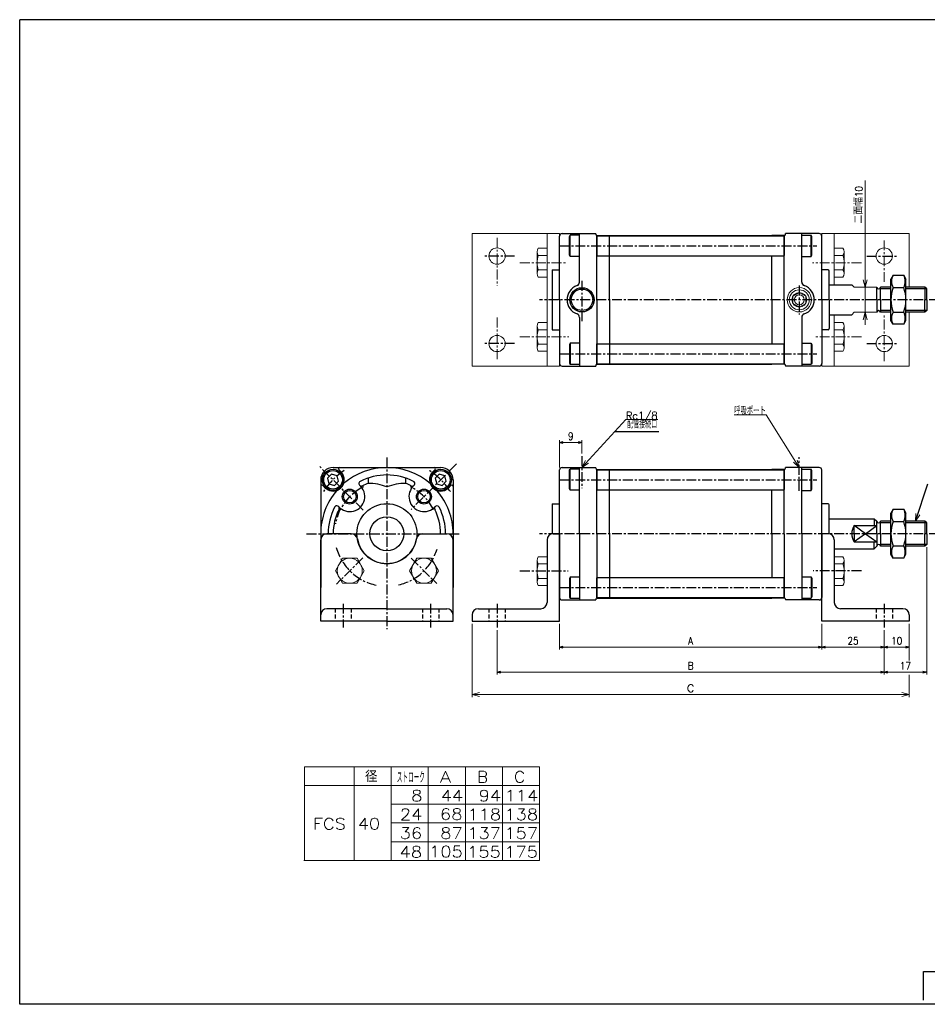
# Model space of a CAD drawing. Header units: millimetres. Extents: x -280 to 280, y -200 to 200.
# Tile 1 of 2: x -280 to 84, y -194 to 200. Entities that reach past the tile are written whole.
import ezdxf
from ezdxf.enums import TextEntityAlignment as Align

# ---------------------------------------------------------------- set-up
doc = ezdxf.new("R2010")
doc.units = ezdxf.units.MM
doc.header["$LTSCALE"] = 0.125
doc.linetypes.add('CENTER', pattern=[50.8, 31.75, -6.35, 6.35, -6.35])
doc.linetypes.add('DASHED', pattern=[19.05, 12.7, -6.35])
for name, color, linetype in [('Layer0001', 7, 'Continuous'), ('Layer0016', 7, 'Continuous'), ('ZUWAKU', 7, 'Continuous')]:
    doc.layers.add(name, color=color, linetype=linetype)
doc.styles.add('dcStyle0', font='txt.shx', dxfattribs={"width": 0.85, "bigfont": 'bigfont'})
doc.dimstyles.new('DaDimRotatedStyle', dxfattribs={"dimtxt": 3, "dimasz": 1.500001, "dimexe": 1, "dimexo": 0.5, "dimgap": 1, "dimtad": 3, "dimdsep": 46, "dimtxsty": 'dcStyle0', "dimblk1": 'OPEN30', "dimblk2": 'OPEN30', "dimsah": 1, "dimcen": 0.09, "dimclrd": 4, "dimclre": 4, "dimclrt": 4, "dimadec": 0, "dimazin": 2, "dimtfac": 1, "dimtdec": 4, "dimtmove": 0, "dimatfit": 0, "dimfxl": 1, "dimarcsym": 0})

# ---------------------------------------------------------------- blocks, each defined once
blk = doc.blocks.new('DC_GROUP_Φ40_1')
at = {"color": 4, "linetype": 'Continuous', "lineweight": 18}
for p, q in [((79.14, -0.69), (79.32, 2.41)), ((79.14, -0.69), (80.09, 2.16)), ((80.85, 1.91), (79.14, -0.69))]:
    blk.add_line(p, q, dxfattribs=at)
blk = doc.blocks.new('DC_GROUP_Φ40_2')
at = {"color": 4, "linetype": 'Continuous', "lineweight": 18}
for p, q in [((58.96, 92.91), (58.15, 95.91)), ((59.76, 95.91), (58.96, 92.91)), ((58.96, 92.91), (58.96, 95.91))]:
    blk.add_line(p, q, dxfattribs=at)
blk = doc.blocks.new('DC_GROUP_Φ40_3')
at = {"color": 4, "linetype": 'Continuous', "lineweight": 18}
for p, q in [((58.15, 79.91), (58.96, 82.91)), ((58.96, 82.91), (59.76, 79.91)), ((58.96, 82.91), (58.96, 79.91))]:
    blk.add_line(p, q, dxfattribs=at)
blk = doc.blocks.new('DC_GROUP_Φ40_5')
at = {"color": 4, "linetype": 'Continuous', "lineweight": 18}
for p, q in [((-54.37, 20.81), (-52.95, 23.57)), ((-54.37, 20.81), (-52.35, 23.03)), ((-51.76, 22.49), (-54.37, 20.81))]:
    blk.add_line(p, q, dxfattribs=at)
blk = doc.blocks.new('DC_GROUP_Φ40_4')
at = {"color": 4, "linetype": 'Continuous', "lineweight": 13}
for p, q in [((-54.37, 20.81), (-36.85, 40.06)), ((-36.85, 40.06), (-24.05, 40.06))]:
    blk.add_line(p, q, dxfattribs=at)
at = {"linetype": 'Continuous'}
blk.add_blockref('DC_GROUP_Φ40_5', (0, 0), dxfattribs=at)
at = {"color": 4, "style": 'dcStyle0', "width": 0.85}
blk.add_text('Rc1/8', height=3, dxfattribs=at).set_placement((-36.85, 40.06), (-24.1, 40.06), align=Align.FIT)
blk = doc.blocks.new('DC_GROUP_Φ40_7')
at = {"color": 4, "linetype": 'Continuous', "lineweight": 18}
for p, q in [((31.71, 23.78), (32.63, 20.81)), ((32.63, 20.81), (30.35, 22.92)), ((32.63, 20.81), (31.03, 23.35))]:
    blk.add_line(p, q, dxfattribs=at)
blk = doc.blocks.new('DC_GROUP_Φ40_6')
at = {"color": 4, "linetype": 'Continuous', "lineweight": 13}
for p, q in [((19.31, 41.9), (6.51, 41.9)), ((32.63, 20.81), (19.31, 41.9))]:
    blk.add_line(p, q, dxfattribs=at)
at = {"linetype": 'Continuous'}
blk.add_blockref('DC_GROUP_Φ40_7', (0, 0), dxfattribs=at)
at = {"color": 4, "style": 'dcStyle0', "width": 0.708333}
blk.add_text('呼吸ポート', height=3, dxfattribs=at).set_placement((6.51, 41.9), (19.26, 41.9), align=Align.FIT)
blk = doc.blocks.new('DC_GROUP_Φ40_9')
at = {"color": 4, "linetype": 'Continuous', "lineweight": 18}
for p, q in [((-98.37, -70.05), (-95.37, -69.25)), ((-95.37, -70.85), (-98.37, -70.05)), ((-98.37, -70.05), (-95.37, -70.05))]:
    blk.add_line(p, q, dxfattribs=at)
blk = doc.blocks.new('DC_GROUP_Φ40_10')
at = {"color": 4, "linetype": 'Continuous', "lineweight": 18}
for p, q in [((73.63, -69.25), (76.63, -70.05)), ((76.63, -70.05), (73.63, -70.85)), ((76.63, -70.05), (73.63, -70.05))]:
    blk.add_line(p, q, dxfattribs=at)
blk = doc.blocks.new('DC_GROUP_Φ40_8')
at = {"color": 4, "linetype": 'Continuous', "lineweight": 13}
for p, q in [((-98.37, -41.69), (-98.37, -71.05)), ((76.63, -41.69), (76.63, -56.37)), ((76.63, -62.18), (76.63, -71.05)), ((-98.37, -70.05), (76.63, -70.05))]:
    blk.add_line(p, q, dxfattribs=at)
at = {"linetype": 'Continuous'}
for name in ['DC_GROUP_Φ40_9', 'DC_GROUP_Φ40_10']:
    blk.add_blockref(name, (0, 0), dxfattribs=at)
at = {"color": 4, "style": 'dcStyle0'}
blk.add_text('C', height=3, dxfattribs=at).set_placement((-12.37, -69.05), (-9.37, -69.05), align=Align.FIT)
blk = doc.blocks.new('_OPEN30')
at = {"color": 0, "linetype": 'ByBlock', "lineweight": -2}
for p, q in [((-1, 0.267949), (0, 0)), ((0, 0), (-1, -0.267949)), ((0, 0), (-1, 0))]:
    blk.add_line(p, q, dxfattribs=at)
blk = doc.blocks.new('*D13')
at = {"color": 4, "linetype": 'Continuous', "lineweight": 13}
for p, q in [((-63.37, 20.81), (-63.37, 31.81)), ((-54.37, 26.35), (-54.37, 31.81)), ((-63.37, 30.81), (-54.37, 30.81))]:
    blk.add_line(p, q, dxfattribs=at)
at = {"color": 4, "xscale": 1.500001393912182, "yscale": 1.499994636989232}
for p, rotation in [((-63.37, 30.81), 180), ((-54.37, 30.81), 360)]:
    blk.add_blockref('_OPEN30', p, dxfattribs=dict(at, rotation=rotation))
at = {"color": 4, "insert": (-58.87, 31.81), "char_height": 3, "width": 6.5625, "attachment_point": 8, "style": 'dcStyle0'}
blk.add_mtext('\\T1.00;9', dxfattribs=at)
blk = doc.blocks.new('*D14')
at = {"color": 4, "linetype": 'Continuous', "lineweight": 13}
for p, q in [((-63.37, -41.69), (-63.37, -52.05)), ((41.63, -41.69), (41.63, -52.05)), ((-63.37, -51.05), (41.63, -51.05))]:
    blk.add_line(p, q, dxfattribs=at)
at = {"color": 4, "xscale": 1.500001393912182, "yscale": 1.499994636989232}
for p, rotation in [((-63.37, -51.05), 180), ((41.63, -51.05), 360)]:
    blk.add_blockref('_OPEN30', p, dxfattribs=dict(at, rotation=rotation))
at = {"color": 4, "insert": (-10.87, -50.05), "char_height": 3, "width": 6.5625, "attachment_point": 8, "style": 'dcStyle0'}
blk.add_mtext('\\T1.00;A', dxfattribs=at)
blk = doc.blocks.new('*D15')
at = {"color": 4, "linetype": 'Continuous', "lineweight": 13}
for p, q in [((41.63, -41.69), (41.63, -52.05)), ((66.63, -44.25), (66.63, -52.05)), ((41.63, -51.05), (66.63, -51.05))]:
    blk.add_line(p, q, dxfattribs=at)
at = {"color": 4, "xscale": 1.500001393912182, "yscale": 1.499994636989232}
for p, rotation in [((41.63, -51.05), 180), ((66.63, -51.05), 360)]:
    blk.add_blockref('_OPEN30', p, dxfattribs=dict(at, rotation=rotation))
at = {"color": 4, "insert": (54.13, -50.05), "char_height": 3, "width": 9.375, "attachment_point": 8, "style": 'dcStyle0'}
blk.add_mtext('\\T1.00;25', dxfattribs=at)
blk = doc.blocks.new('*D16')
at = {"color": 4, "linetype": 'Continuous', "lineweight": 13}
for p, q in [((76.63, -41.69), (76.63, -52.05)), ((66.63, -44.25), (66.63, -52.05)), ((66.63, -51.05), (76.63, -51.05))]:
    blk.add_line(p, q, dxfattribs=at)
at = {"color": 4, "xscale": 1.500001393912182, "yscale": 1.499994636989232}
for p, rotation in [((66.63, -51.05), 180), ((76.63, -51.05), 360)]:
    blk.add_blockref('_OPEN30', p, dxfattribs=dict(at, rotation=rotation))
at = {"color": 4, "insert": (71.63, -50.05), "char_height": 3, "width": 9.375, "attachment_point": 8, "style": 'dcStyle0'}
blk.add_mtext('\\T1.00;10', dxfattribs=at)
blk = doc.blocks.new('*D17')
at = {"color": 4, "linetype": 'Continuous', "lineweight": 13}
for p, q in [((-88.37, -44.25), (-88.37, -62.05)), ((66.63, -44.25), (66.63, -62.05)), ((-88.37, -61.05), (66.63, -61.05))]:
    blk.add_line(p, q, dxfattribs=at)
at = {"color": 4, "xscale": 1.500001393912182, "yscale": 1.499994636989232}
for p, rotation in [((-88.37, -61.05), 180), ((66.63, -61.05), 360)]:
    blk.add_blockref('_OPEN30', p, dxfattribs=dict(at, rotation=rotation))
at = {"color": 4, "insert": (-10.87, -60.05), "char_height": 3, "width": 6.5625, "attachment_point": 8, "style": 'dcStyle0'}
blk.add_mtext('\\T1.00;B', dxfattribs=at)
blk = doc.blocks.new('*D18')
at = {"color": 4, "linetype": 'Continuous', "lineweight": 13}
for p, q in [((83.63, -11.01), (83.63, -62.05)), ((66.63, -44.25), (66.63, -62.05)), ((66.63, -61.05), (83.63, -61.05))]:
    blk.add_line(p, q, dxfattribs=at)
at = {"color": 4, "xscale": 1.500001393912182, "yscale": 1.499994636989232}
for p, rotation in [((66.63, -61.05), 180), ((83.63, -61.05), 360)]:
    blk.add_blockref('_OPEN30', p, dxfattribs=dict(at, rotation=rotation))
at = {"color": 4, "insert": (75.13, -60.05), "char_height": 3, "width": 9.375, "attachment_point": 8, "style": 'dcStyle0'}
blk.add_mtext('\\T1.00;17', dxfattribs=at)

msp = doc.modelspace()

# ---------------------------------------------------------------- linework, layer by layer
at = {"color": 4, "linetype": 'Continuous', "lineweight": 13}
for p, q in [((58.956, 135.594), (58.956, 92.915)), ((-98.371, 114.415), (-98.371, 61.415)), ((-98.371, 114.415), (-63.371, 114.415)), ((-68.371, 61.415), (-68.371, 114.415)), ((-63.371, 61.415), (-63.371, 114.415)), ((76.629, 114.415), (41.629, 114.415)), ((41.629, 114.415), (41.629, 61.415)), ((46.629, 114.415), (46.629, 93.915)), ((76.629, 92.915), (76.629, 114.415)), ((-72.371, 107.094), (-72.371, 98.434)), ((-68.371, 108.537), (-71.867, 108.537)), ((-68.371, 108.537), (-68.371, 96.99)), ((46.629, 96.99), (46.629, 108.537)), ((46.629, 108.537), (50.124, 108.537)), ((50.629, 98.434), (50.629, 107.094)), ((-68.371, 105.651), (-71.867, 105.651)), ((46.629, 105.651), (50.124, 105.651)), ((-68.371, 99.877), (-71.867, 99.877)), ((46.629, 99.877), (50.124, 99.877)), ((-68.371, 96.99), (-71.867, 96.99)), ((46.629, 96.99), (50.124, 96.99)), ((54.629, 92.915), (53.629, 93.915)), ((54.629, 92.915), (63.629, 92.915)), ((58.956, 82.915), (58.956, 92.915)), ((53.629, 81.915), (54.629, 82.915)), ((63.629, 82.915), (54.629, 82.915)), ((58.956, 77.915), (58.956, 82.915)), ((76.629, 61.415), (76.629, 82.915)), ((-68.371, 78.839), (-71.867, 78.839)), ((-68.371, 78.839), (-68.371, 67.292)), ((46.629, 81.915), (46.629, 61.415)), ((46.629, 67.292), (46.629, 78.839)), ((46.629, 78.839), (50.124, 78.839)), ((-72.371, 77.396), (-72.371, 68.735)), ((-68.371, 75.952), (-71.867, 75.952)), ((46.629, 75.952), (50.124, 75.952)), ((50.629, 68.735), (50.629, 77.396)), ((-68.371, 70.179), (-71.867, 70.179)), ((-68.371, 67.292), (-71.867, 67.292)), ((46.629, 70.179), (50.124, 70.179)), ((46.629, 67.292), (50.124, 67.292)), ((-98.371, 61.415), (-63.371, 61.415)), ((76.629, 61.415), (41.629, 61.415)), ((-150.22, -15.535), (-153.106, -20.535)), ((-144.446, -15.535), (-150.22, -15.535)), ((-141.559, -20.535), (-144.446, -15.535)), ((-120.521, -15.535), (-123.408, -20.535)), ((-114.748, -15.535), (-120.521, -15.535)), ((-111.861, -20.535), (-114.748, -15.535)), ((-68.371, -14.912), (-71.867, -14.912)), ((-68.371, -14.912), (-68.371, -26.459)), ((46.629, -26.459), (46.629, -14.912)), ((46.629, -14.912), (50.124, -14.912)), ((-72.371, -16.356), (-72.371, -25.016)), ((-68.371, -17.799), (-71.867, -17.799)), ((46.629, -17.799), (50.124, -17.799)), ((50.629, -25.016), (50.629, -16.356)), ((-153.106, -20.535), (-150.22, -25.535)), ((-144.446, -25.535), (-141.559, -20.535)), ((-123.408, -20.535), (-120.521, -25.535)), ((-114.748, -25.535), (-111.861, -20.535)), ((-68.371, -23.572), (-71.867, -23.572)), ((46.629, -23.572), (50.124, -23.572)), ((-150.22, -25.535), (-144.446, -25.535)), ((-120.521, -25.535), (-114.748, -25.535)), ((-68.371, -26.459), (-71.867, -26.459)), ((46.629, -26.459), (50.124, -26.459)), ((-165.433, -98.941), (-71.377, -98.941)), ((-165.433, -98.941), (-165.433, -136.441)), ((-145.618, -98.941), (-145.618, -136.441)), ((-130.77, -98.941), (-130.77, -136.441)), ((-115.922, -98.941), (-115.922, -136.441)), ((-101.074, -98.941), (-101.074, -136.441)), ((-86.225, -98.941), (-86.225, -136.441)), ((-71.377, -98.941), (-71.377, -136.441)), ((-165.433, -106.441), (-71.377, -106.441)), ((-130.77, -113.941), (-71.377, -113.941)), ((-130.735, -121.441), (-71.377, -121.441)), ((-130.77, -128.941), (-71.377, -128.941)), ((-165.689, -136.441), (-71.377, -136.441))]:
    msp.add_line(p, q, dxfattribs=at)
at = {"color": 4, "linetype": 'Continuous', "lineweight": 25}
for p, q in [((-55.371, 94.986), (-55.371, 114.415)), ((33.629, 94.986), (33.629, 114.415)), ((-59.371, 113.279), (-59.071, 113.798)), ((-59.371, 105.818), (-59.371, 113.279)), ((-59.071, 105.298), (-59.071, 113.798)), ((-55.371, 113.798), (-59.071, 113.798)), ((-48.371, 87.915), (-48.371, 113.667)), ((-48.271, 113.481), (-48.371, 113.381)), ((-48.371, 113.381), (-48.371, 105.581)), ((-48.271, 113.481), (26.529, 113.481)), ((-43.371, 113.481), (-43.371, 113.665)), ((-43.371, 113.665), (21.629, 113.665)), ((21.629, 113.481), (21.629, 113.665)), ((26.629, 113.381), (26.529, 113.481)), ((26.629, 113.667), (26.629, 105.581)), ((26.629, 87.915), (26.629, 113.481)), ((33.629, 113.731), (37.329, 113.731)), ((37.329, 105.231), (37.329, 113.731)), ((37.629, 113.212), (37.329, 113.731)), ((37.629, 105.751), (37.629, 113.212)), ((-59.071, 105.298), (-59.371, 105.818)), ((-55.371, 105.298), (-59.071, 105.298)), ((-48.271, 105.481), (-48.371, 105.581)), ((-48.271, 105.481), (26.529, 105.481)), ((-43.371, 87.915), (-43.371, 105.481)), ((21.629, 87.915), (21.629, 105.481)), ((26.529, 105.481), (26.629, 105.581)), ((33.629, 105.231), (37.329, 105.231)), ((37.329, 105.231), (37.629, 105.751)), ((70.224, 97.73), (69.321, 96.165)), ((69.321, 79.665), (69.321, 96.165)), ((70.224, 97.725), (74.417, 97.725)), ((74.417, 97.73), (75.321, 96.165)), ((75.321, 79.665), (75.321, 96.165)), ((44.629, 93.915), (53.629, 93.915)), ((63.629, 87.915), (63.629, 92.915)), ((69.321, 92.915), (65.129, 92.915)), ((65.129, 87.915), (65.129, 92.915)), ((69.321, 92.24), (65.129, 92.24)), ((70.224, 92.822), (74.417, 92.822)), ((82.954, 92.915), (75.321, 92.915)), ((83.629, 92.24), (75.321, 92.24)), ((83.629, 92.24), (82.954, 92.915)), ((82.954, 92.915), (82.954, 87.915)), ((83.629, 87.915), (83.629, 92.24)), ((-48.371, 87.915), (-48.371, 62.162)), ((-43.371, 87.915), (-43.371, 70.348)), ((21.629, 87.915), (21.629, 70.348)), ((26.629, 87.915), (26.629, 62.348)), ((63.629, 87.915), (63.629, 82.915)), ((65.129, 87.915), (65.129, 82.915)), ((82.954, 82.915), (82.954, 87.915)), ((83.629, 87.915), (83.629, 83.59)), ((69.321, 83.59), (65.129, 83.59)), ((69.321, 82.915), (65.129, 82.915)), ((70.172, 83.007), (74.417, 83.007)), ((83.629, 83.59), (75.321, 83.59)), ((82.954, 82.915), (75.321, 82.915)), ((83.629, 83.59), (82.954, 82.915)), ((-55.371, 80.844), (-55.371, 61.415)), ((33.629, 80.844), (33.629, 61.415)), ((44.629, 81.915), (53.629, 81.915)), ((70.224, 78.1), (69.321, 79.665)), ((74.417, 78.1), (75.321, 79.665)), ((74.417, 78.1), (70.224, 78.1)), ((-59.071, 70.531), (-59.371, 70.012)), ((-59.371, 70.012), (-59.371, 62.551)), ((-59.071, 70.531), (-59.071, 62.031)), ((-55.371, 70.531), (-59.071, 70.531)), ((-48.271, 70.348), (-48.371, 70.248)), ((-48.371, 62.448), (-48.371, 70.248)), ((-48.271, 70.348), (26.529, 70.348)), ((26.529, 70.348), (26.629, 70.248)), ((26.629, 62.162), (26.629, 70.248)), ((33.629, 70.598), (37.329, 70.598)), ((37.329, 70.598), (37.329, 62.098)), ((37.329, 70.598), (37.629, 70.078)), ((37.629, 70.078), (37.629, 62.618)), ((-59.371, 62.551), (-59.071, 62.031)), ((-55.371, 62.031), (-59.071, 62.031)), ((-48.271, 62.348), (-48.371, 62.448)), ((-48.271, 62.348), (26.529, 62.348)), ((-43.371, 62.348), (-43.371, 62.165)), ((-43.371, 62.165), (21.629, 62.165)), ((21.629, 62.348), (21.629, 62.165)), ((26.629, 62.448), (26.529, 62.348)), ((33.629, 62.098), (37.329, 62.098)), ((37.629, 62.618), (37.329, 62.098)), ((-23.585, 35.105), (-41.363, 35.105)), ((-59.371, 19.678), (-59.071, 20.198)), ((-59.071, 11.698), (-59.071, 20.198)), ((-55.371, 20.198), (-59.071, 20.198)), ((-55.371, -5.686), (-55.371, 20.814)), ((-48.371, -5.686), (-48.371, 20.067)), ((-48.271, 19.881), (-48.371, 19.781)), ((-48.371, 19.781), (-48.371, 11.981)), ((-48.271, 19.881), (26.529, 19.881)), ((-43.371, 19.881), (-43.371, 20.064)), ((-43.371, 20.064), (21.629, 20.064)), ((21.629, 19.881), (21.629, 20.064)), ((26.629, 19.781), (26.529, 19.881)), ((26.629, 20.067), (26.629, 11.981)), ((26.629, -5.686), (26.629, 19.881)), ((33.629, -5.686), (33.629, 20.814)), ((33.629, 20.131), (37.329, 20.131)), ((37.329, 11.631), (37.329, 20.131)), ((37.629, 19.612), (37.329, 20.131)), ((-154.648, 18.112), (-156.281, 16.479)), ((-156.281, 16.479), (-155.683, 14.248)), ((-152.417, 17.514), (-154.648, 18.112)), ((-151.82, 15.283), (-152.417, 17.514)), ((-111.515, 18.112), (-113.148, 16.479)), ((-113.148, 16.479), (-112.55, 14.248)), ((-109.284, 17.514), (-111.515, 18.112)), ((-108.686, 15.283), (-109.284, 17.514)), ((-59.371, 12.217), (-59.371, 19.678)), ((37.629, 12.151), (37.629, 19.612)), ((-155.683, 14.248), (-153.453, 13.65)), ((-153.453, 13.65), (-151.82, 15.283)), ((-112.55, 14.248), (-110.319, 13.65)), ((-110.319, 13.65), (-108.686, 15.283)), ((-59.071, 11.698), (-59.371, 12.217)), ((-48.271, 11.881), (-48.371, 11.981)), ((-48.271, 11.881), (26.529, 11.881)), ((-43.371, -5.686), (-43.371, 11.881)), ((21.629, -5.686), (21.629, 11.881)), ((26.529, 11.881), (26.629, 11.981)), ((37.329, 11.631), (37.629, 12.151)), ((79.137, -0.686), (84.137, 14.314)), ((-55.371, 11.698), (-59.071, 11.698)), ((33.629, 11.631), (37.329, 11.631)), ((70.224, 4.129), (69.321, 2.564)), ((70.224, 4.124), (74.417, 4.124)), ((74.417, 4.129), (75.321, 2.564)), ((44.629, 0.314), (62.629, 0.314)), ((62.629, 0.314), (63.629, -0.686)), ((62.629, 0.314), (62.629, -2.371)), ((69.321, -13.936), (69.321, 2.564)), ((75.321, -13.936), (75.321, 2.564)), ((54.629, -5.686), (54.629, -2.371)), ((54.629, -2.371), (63.629, -2.371)), ((59.129, -5.686), (54.629, -2.371)), ((59.129, -5.686), (63.629, -2.371)), ((63.629, -5.686), (63.629, -0.686)), ((69.321, -0.686), (65.129, -0.686)), ((65.129, -5.686), (65.129, -0.686)), ((69.321, -1.361), (65.129, -1.361)), ((70.224, -0.778), (74.417, -0.778)), ((82.954, -0.686), (75.321, -0.686)), ((83.629, -1.361), (75.321, -1.361)), ((83.629, -1.361), (82.954, -0.686)), ((82.954, -0.686), (82.954, -5.686)), ((83.629, -5.686), (83.629, -1.361)), ((-146.767, -5.686), (-156.484, -5.686)), ((-118.201, -5.686), (-108.484, -5.686)), ((-65.871, -5.686), (-63.371, -5.686)), ((-63.371, -40.686), (-63.371, -5.686)), ((-55.371, -5.686), (-55.371, -32.186)), ((-48.371, -5.686), (-48.371, -31.438)), ((-43.371, -5.686), (-43.371, -23.252)), ((21.629, -5.686), (21.629, -23.252)), ((26.629, -5.686), (26.629, -31.252)), ((33.629, -5.686), (33.629, -32.186)), ((44.129, -5.686), (41.629, -5.686)), ((41.629, -40.686), (41.629, -5.686)), ((54.629, -5.686), (54.629, -9.001)), ((59.129, -5.686), (54.629, -9.001)), ((59.129, -5.686), (63.629, -9.001)), ((63.629, -5.686), (63.629, -10.686)), ((65.129, -5.686), (65.129, -10.686)), ((82.954, -10.686), (82.954, -5.686)), ((83.629, -5.686), (83.629, -10.011)), ((-158.984, -40.686), (-158.984, -8.186)), ((-105.984, -40.686), (-105.984, -8.186)), ((-68.371, -8.186), (-68.371, -33.186)), ((46.629, -8.186), (46.629, -33.186)), ((46.629, -11.686), (62.629, -11.686)), ((54.629, -9.001), (63.629, -9.001)), ((62.629, -11.686), (62.629, -9.001)), ((62.629, -11.686), (63.629, -10.686)), ((69.321, -10.011), (65.129, -10.011)), ((69.321, -10.686), (65.129, -10.686)), ((70.172, -10.593), (74.417, -10.593)), ((83.629, -10.011), (75.321, -10.011)), ((82.954, -10.686), (75.321, -10.686)), ((83.629, -10.011), (82.954, -10.686)), ((70.224, -15.501), (69.321, -13.936)), ((74.417, -15.501), (70.224, -15.501)), ((74.417, -15.501), (75.321, -13.936)), ((-59.071, -23.069), (-59.371, -23.589)), ((-59.371, -23.589), (-59.371, -31.05)), ((-59.071, -23.069), (-59.071, -31.569)), ((-55.371, -23.069), (-59.071, -23.069)), ((-48.271, -23.252), (-48.371, -23.352)), ((-48.371, -31.152), (-48.371, -23.352)), ((-48.271, -23.252), (26.529, -23.252)), ((26.529, -23.252), (26.629, -23.352)), ((26.629, -31.438), (26.629, -23.352)), ((33.629, -23.002), (37.329, -23.002)), ((37.329, -23.002), (37.329, -31.502)), ((37.329, -23.002), (37.629, -23.522)), ((37.629, -23.522), (37.629, -30.983)), ((-59.371, -31.05), (-59.071, -31.569)), ((-48.271, -31.252), (-48.371, -31.152)), ((-48.271, -31.252), (26.529, -31.252)), ((-43.371, -31.252), (-43.371, -31.436)), ((-43.371, -31.436), (21.629, -31.436)), ((21.629, -31.252), (21.629, -31.436)), ((26.629, -31.152), (26.529, -31.252)), ((33.629, -31.502), (37.329, -31.502)), ((37.629, -30.983), (37.329, -31.502)), ((-55.371, -31.569), (-59.071, -31.569)), ((-132.484, -35.686), (-156.484, -35.686)), ((-132.484, -35.686), (-108.484, -35.686)), ((-98.371, -38.186), (-98.371, -40.686)), ((-95.871, -35.686), (-70.871, -35.686)), ((74.129, -35.686), (49.129, -35.686)), ((76.629, -38.186), (76.629, -40.686)), ((-132.484, -40.686), (-158.984, -40.686)), ((-132.484, -40.686), (-105.984, -40.686)), ((-98.371, -40.686), (-63.371, -40.686)), ((76.629, -40.686), (41.629, -40.686))]:
    msp.add_line(p, q, dxfattribs=at)
at = {"color": 4, "linetype": 'CENTER', "lineweight": 13}
for p, q in [((-88.371, 112.734), (-88.371, 93.459)), ((66.629, 95.036), (66.629, 111.723)), ((-79.215, 102.764), (-60.675, 102.764)), ((57.473, 102.764), (37.956, 102.764)), ((-88.371, 80.793), (-88.371, 63.781)), ((66.629, 63.347), (66.629, 82.371)), ((-79.215, 73.065), (-59.699, 73.065)), ((57.473, 73.065), (38.932, 73.065))]:
    msp.add_line(p, q, dxfattribs=at)
at = {"color": 4, "linetype": 'CENTER', "lineweight": 25}
for p, q in [((-63.371, 109.481), (39.629, 109.481)), ((-81.367, 105.415), (-93.902, 105.415)), ((59.624, 105.415), (72.16, 105.415)), ((88.629, 87.915), (-71.371, 87.915)), ((-81.367, 70.415), (-93.902, 70.415)), ((59.624, 70.415), (72.16, 70.415)), ((-63.371, 66.348), (39.629, 66.348)), ((-54.371, 25.355), (-54.371, 12.481)), ((32.629, 11.517), (32.629, 24.89)), ((-63.371, 15.881), (39.629, 15.881)), ((-164.647, -5.686), (-103.144, -5.686)), ((88.629, -5.686), (-71.371, -5.686)), ((-142.15, -15.352), (-152.687, -25.889)), ((-122.716, -15.453), (-112.53, -25.639)), ((-79.215, -20.535), (-59.866, -20.535)), ((57.473, -20.535), (38.123, -20.535)), ((-63.371, -27.252), (39.629, -27.252)), ((-149.984, -33.681), (-149.984, -43.254)), ((-114.984, -33.681), (-114.984, -43.254)), ((-88.371, -33.681), (-88.371, -43.254)), ((66.629, -33.681), (66.629, -43.254))]:
    msp.add_line(p, q, dxfattribs=at)
at = {"color": 4, "linetype": 'DASHED', "lineweight": 25}
for p, q in [((-153.234, -35.686), (-153.234, -40.686)), ((-146.734, -35.686), (-146.734, -40.686)), ((-118.234, -35.686), (-118.234, -40.686)), ((-111.734, -35.686), (-111.734, -40.686)), ((-91.621, -35.686), (-91.621, -40.686)), ((-85.121, -35.686), (-85.121, -40.686)), ((63.379, -35.686), (63.379, -40.686)), ((69.879, -35.686), (69.879, -40.686))]:
    msp.add_line(p, q, dxfattribs=at)
at = {"color": 4, "linetype": 'Continuous', "lineweight": 13}
for centre, radius in [((-88.371, 105.415), 3.25), ((66.629, 105.415), 3.25), ((-88.371, 70.415), 3.25), ((66.629, 70.415), 3.25), ((-147.333, -20.535), 5), ((-117.634, -20.535), 5)]:
    msp.add_circle(centre, radius, dxfattribs=at)
at = {"color": 4, "linetype": 'Continuous', "lineweight": 25}
for centre, radius in [((-154.05, 15.881), 4.25), ((-110.917, 15.881), 4.25), ((-154.05, 15.881), 3.73), ((-110.917, 15.881), 3.73)]:
    msp.add_circle(centre, radius, dxfattribs=at)
at = {"color": 4, "linetype": 'Continuous', "lineweight": 13}
for centre, radius, start, end in [((-70.054, 107.094), 2.318, 141.48106, 218.51894), ((48.311, 107.094), 2.318, 321.48106, 38.51894), ((-63.857, 102.764), 8.514, 160.18081, 199.81919), ((42.115, 102.764), 8.514, 340.18081, 19.81919), ((-70.054, 98.434), 2.318, 141.48106, 218.51894), ((48.311, 98.434), 2.318, 321.48106, 38.51894), ((-70.054, 77.396), 2.318, 141.48106, 218.51894), ((48.311, 77.396), 2.318, 321.48106, 38.51894), ((-63.857, 73.065), 8.514, 160.18081, 199.81919), ((42.115, 73.065), 8.514, 340.18081, 19.81919), ((-70.054, 68.735), 2.318, 141.48106, 218.51894), ((48.311, 68.735), 2.318, 321.48106, 38.51894), ((-70.054, -16.356), 2.318, 141.48106, 218.51894), ((48.311, -16.356), 2.318, 321.48106, 38.51894), ((-63.857, -20.686), 8.514, 160.18081, 199.81919), ((42.115, -20.686), 8.514, 340.18081, 19.81919), ((-70.054, -25.016), 2.318, 141.48106, 218.51894), ((48.311, -25.016), 2.318, 321.48106, 38.51894)]:
    msp.add_arc(centre, radius, start, end, dxfattribs=at)
at = {"color": 4, "linetype": 'Continuous', "lineweight": 25}
for centre, radius, start, end in [((74.474, 95.276), 4.907, 150.00001, 209.99999), ((70.167, 95.276), 4.907, 330.00001, 29.99999), ((64.379, 92.994), 0.754, 186.02558, 353.97442), ((83.1, 87.915), 13.779, 159.136, 200.864), ((61.541, 87.915), 13.779, 339.136, 20.864), ((64.379, 82.835), 0.754, 6.02558, 173.97442), ((74.474, 80.553), 4.907, 150.00001, 209.99999), ((70.167, 80.553), 4.907, 330.00001, 29.99999), ((-139.984, -5.536), 20, 67.97569, 90), ((-124.984, -5.536), 20, 90, 112.02431), ((74.474, 1.676), 4.907, 150.00001, 209.99999), ((70.167, 1.676), 4.907, 330.00001, 29.99999), ((59.629, -5.687), 6, 146.44269, 180), ((64.379, -0.606), 0.754, 186.02558, 353.97442), ((83.1, -5.686), 13.779, 159.136, 200.864), ((61.541, -5.686), 13.779, 339.136, 20.864), ((-156.484, -8.186), 2.5, 90, 180), ((-146.767, -8.186), 2.5, 9.92819, 90), ((-132.484, -5.686), 12, 189.92819, 270), ((-132.484, -5.686), 12, 270, 350.07181), ((-118.201, -8.186), 2.5, 90, 170.07181), ((-108.484, -8.186), 2.5, 0, 90), ((-65.871, -8.186), 2.5, 90, 180), ((44.129, -8.186), 2.5, 0, 90), ((59.629, -5.684), 6, 180, 213.55731), ((64.379, -10.765), 0.754, 6.02558, 173.97442), ((74.474, -13.047), 4.907, 150.00001, 209.99999), ((70.167, -13.047), 4.907, 330.00001, 29.99999), ((-70.871, -33.186), 2.5, 270, 0), ((49.129, -33.186), 2.5, 180, 270), ((-156.484, -38.186), 2.5, 90, 180), ((-108.484, -38.186), 2.5, 0, 90), ((-95.871, -38.186), 2.5, 90, 180), ((74.129, -38.186), 2.5, 0, 90)]:
    msp.add_arc(centre, radius, start, end, dxfattribs=at)
at = {"color": 4, "linetype": 'CENTER', "lineweight": 25}
for start, end in [(195.40087, 258.45179), (282.93448, 343.02738)]:
    msp.add_arc((-132.484, -5.686), 21, start, end, dxfattribs=at)
at = {"layer": 'Layer0001', "color": 4, "linetype": 'Continuous', "lineweight": 25}
for p, q in [((-62.371, 114.415), (-48.821, 114.415)), ((-48.821, 114.165), (-48.821, 114.415)), ((40.629, 114.415), (27.079, 114.415)), ((27.079, 114.165), (27.079, 114.415)), ((-63.371, 87.915), (-63.371, 113.415)), ((-48.321, 113.665), (-43.371, 113.665)), ((-43.371, 87.915), (-43.371, 113.665)), ((21.629, 113.481), (21.629, 113.665)), ((26.579, 113.665), (21.629, 113.665)), ((41.629, 87.915), (41.629, 113.415)), ((21.629, 87.915), (21.629, 105.481)), ((-66.371, 99.915), (-66.371, 75.915)), ((-66.371, 99.915), (-63.371, 99.915)), ((44.129, 99.915), (41.629, 99.915)), ((44.629, 87.915), (44.629, 99.415)), ((-63.371, 87.915), (-63.371, 62.415)), ((-43.371, 87.915), (-43.371, 62.165)), ((21.629, 87.915), (21.629, 70.348)), ((41.629, 87.915), (41.629, 62.415)), ((44.629, 87.915), (44.629, 76.415)), ((-66.371, 75.915), (-63.371, 75.915)), ((44.129, 75.915), (41.629, 75.915)), ((-62.371, 61.415), (-48.821, 61.415)), ((-48.821, 61.665), (-48.821, 61.415)), ((-48.321, 62.165), (-43.371, 62.165)), ((21.629, 62.348), (21.629, 62.165)), ((26.579, 62.165), (21.629, 62.165)), ((27.079, 61.665), (27.079, 61.415)), ((40.629, 61.415), (27.079, 61.415)), ((-153.984, 20.814), (-110.984, 20.814)), ((-151.766, 19.961), (-150.632, 18.827)), ((-114.335, 18.827), (-113.201, 19.961)), ((-63.371, -5.686), (-63.371, 19.814)), ((-62.371, 20.814), (-48.821, 20.814)), ((-48.821, 20.564), (-48.821, 20.814)), ((-48.321, 20.064), (-43.371, 20.064)), ((-43.371, -5.686), (-43.371, 20.064)), ((21.629, 19.881), (21.629, 20.064)), ((26.579, 20.064), (21.629, 20.064)), ((40.629, 20.814), (27.079, 20.814)), ((27.079, 20.564), (27.079, 20.814)), ((41.629, -5.686), (41.629, 19.814)), ((-158.984, 15.814), (-158.984, -27.186)), ((-139.984, 16.585), (-139.984, 14.464)), ((-124.984, 16.585), (-124.984, 14.464)), ((-105.984, 15.814), (-105.984, -27.186)), ((-158.13, 13.597), (-156.998, 12.464)), ((-107.971, 12.463), (-106.837, 13.597)), ((21.629, -5.686), (21.629, 11.881)), ((-66.371, 6.314), (-66.371, -5.686)), ((-66.371, 6.314), (-63.371, 6.314)), ((44.129, 6.314), (41.629, 6.314)), ((44.629, -5.686), (44.629, 5.814)), ((-63.371, -5.686), (-63.371, -31.186)), ((-43.371, -5.686), (-43.371, -31.436)), ((21.629, -5.686), (21.629, -23.252)), ((41.629, -5.686), (41.629, -31.186)), ((-48.321, -31.436), (-43.371, -31.436)), ((21.629, -31.252), (21.629, -31.436)), ((26.579, -31.436), (21.629, -31.436)), ((-62.371, -32.186), (-48.821, -32.186)), ((-48.821, -31.936), (-48.821, -32.186)), ((27.079, -31.936), (27.079, -32.186)), ((40.629, -32.186), (27.079, -32.186))]:
    msp.add_line(p, q, dxfattribs=at)
at = {"layer": 'Layer0001', "color": 4, "linetype": 'CENTER', "lineweight": 25}
for p, q in [((-54.371, 95.53), (-54.371, 79.374)), ((-132.484, 24.814), (-132.484, -43.853)), ((-141.965, 3.795), (-159.498, 21.329)), ((-104.555, 22.243), (-122.785, 4.013))]:
    msp.add_line(p, q, dxfattribs=at)
at = {"layer": 'Layer0001', "color": 4, "linetype": 'Continuous', "lineweight": 25}
for centre, radius in [((-54.371, 87.915), 4.85), ((-54.371, 87.915), 4.3), ((-147.333, 9.164), 3), ((-117.634, 9.164), 3), ((-147.333, 9.164), 2.5), ((-117.634, 9.164), 2.5), ((-132.484, -5.686), 12), ((-132.484, -5.686), 6.8)]:
    msp.add_circle(centre, radius, dxfattribs=at)
for centre, radius, start, end in [((-62.371, 113.415), 1, 90, 180), ((40.629, 113.415), 1, 0, 90), ((-48.321, 114.165), 0.5, 180, 270), ((26.579, 114.165), 0.5, 270, 0), ((44.129, 99.415), 0.5, 0, 90), ((-56.871, 94.986), 1.5, 289.47122, 0), ((35.129, 94.986), 1.5, 180, 250.52878), ((-54.371, 87.915), 6, 109.47122, 250.52878), ((32.629, 87.915), 6, 289.47122, 70.52878), ((-56.871, 80.844), 1.5, 0, 70.52878), ((35.129, 80.844), 1.5, 109.47122, 180), ((44.129, 76.415), 0.5, 270, 0), ((-62.371, 62.415), 1, 180, 270), ((-48.321, 61.665), 0.5, 90, 180), ((26.579, 61.665), 0.5, 0, 90), ((40.629, 62.415), 1, 270, 0), ((-153.984, 15.814), 5, 90, 180), ((-151.413, 20.314), 0.5, 90, 225), ((-132.484, -5.686), 26.5, 49.15565, 130.84435), ((-113.555, 20.314), 0.5, 315, 90), ((-110.984, 15.814), 5, 0, 90), ((-62.371, 19.814), 1, 90, 180), ((-48.321, 20.564), 0.5, 180, 270), ((26.579, 20.564), 0.5, 270, 0), ((40.629, 19.814), 1, 0, 90), ((-154.05, 15.881), 4.5, 229.23058, 40.76942), ((-132.484, -5.686), 23.5, 63.09753, 116.90247), ((-110.917, 15.881), 4.5, 139.24222, 310.76942), ((-158.484, 13.243), 0.5, 45, 180), ((-147.333, 9.164), 6, 221.83153, 49.67269), ((-142.664, 14.379), 1, 107.28383, 304.19713), ((-132.484, -5.686), 21.5, 110.41621, 116.90247), ((-132.484, -5.686), 21.5, 63.09753, 69.58379), ((-117.634, 9.164), 6, 131.83153, 319.01513), ((-122.303, 14.379), 1, 243.09753, 63.09753), ((-106.484, 13.243), 0.5, 0, 135), ((-132.484, -5.686), 26.5, 139.15565, 180), ((-132.484, -5.686), 26.5, 0, 40.84435), ((-132.484, -5.686), 23.5, 153.09753, 180), ((-132.484, -5.686), 21.5, 153.09753, 180), ((-152.549, 4.495), 1, 333.09753, 153.09753), ((-112.419, 4.495), 1, 26.90247, 217.5756), ((-132.484, -5.686), 21.5, 0, 26.90247), ((-132.484, -5.686), 23.5, 0, 26.90247), ((44.129, 5.814), 0.5, 0, 90), ((-62.371, -31.186), 1, 180, 270), ((-48.321, -31.936), 0.5, 90, 180), ((26.579, -31.936), 0.5, 0, 90), ((40.629, -31.186), 1, 270, 0)]:
    msp.add_arc(centre, radius, start, end, dxfattribs=at)
at = {"layer": 'Layer0001', "color": 4, "linetype": 'CENTER', "lineweight": 25}
for radius, start, end in [(30.5, 33.48608, 57.18122), (30.5, 123.99585, 146.24456), (21, 116.49484, 169.18501), (21, 26.90247, 63.09753)]:
    msp.add_arc((-132.484, -5.686), radius, start, end, dxfattribs=at)
at = {"layer": 'Layer0016', "color": 4, "linetype": 'Continuous', "lineweight": 13}
for p, q in [((32.629, 90.865), (30.074, 89.39)), ((35.184, 89.39), (32.629, 90.865)), ((30.074, 89.39), (30.074, 86.44)), ((35.184, 86.44), (35.184, 89.39)), ((30.074, 86.44), (32.629, 84.965)), ((32.629, 84.965), (35.184, 86.44))]:
    msp.add_line(p, q, dxfattribs=at)
at = {"layer": 'Layer0016', "color": 4, "linetype": 'CENTER', "lineweight": 25}
msp.add_line((32.629, 93.573), (32.629, 82.023), dxfattribs=at)
at = {"layer": 'Layer0016', "color": 4, "linetype": 'Continuous', "lineweight": 13}
for radius in [4.864, 3.998, 2.95, 2]:
    msp.add_circle((32.629, 87.915), radius, dxfattribs=at)
at = {"layer": 'ZUWAKU', "color": 5, "linetype": 'Continuous', "lineweight": 25}
for p, q in [((273.5, 200), (-279.5, 200)), ((-279.5, -194), (-279.5, 200)), ((279.5, -194), (-279.5, -194))]:
    msp.add_line(p, q, dxfattribs=at)
at = {"layer": 'ZUWAKU', "color": 4, "linetype": 'Continuous', "lineweight": 25}
for p, q in [((82.407, -180.905), (273.407, -180.905)), ((82.407, -192.369), (82.407, -180.905))]:
    msp.add_line(p, q, dxfattribs=at)

# ---------------------------------------------------------------- block references
at = {"linetype": 'Continuous'}
for name in ['DC_GROUP_Φ40_2', 'DC_GROUP_Φ40_3', 'DC_GROUP_Φ40_6', 'DC_GROUP_Φ40_4', 'DC_GROUP_Φ40_1', 'DC_GROUP_Φ40_8']:
    msp.add_blockref(name, (0, 0), dxfattribs=at)

# ---------------------------------------------------------------- texts
at = {"color": 4, "style": 'dcStyle0', "width": 0.892857}
msp.add_text('二面幅10', height=3, rotation=90, dxfattribs=at).set_placement((57.956, 118.408), (57.956, 133.408), align=Align.FIT)
at = {"color": 4, "style": 'dcStyle0'}
for s, height, width, p, p2 in [('配管接続口', 3, 0.666667, (-36.287, 36.495), (-24.287, 36.495)), ('   径', 4.5, 0.952381, (-154.298, -105.065), (-136.298, -105.065)), ('ストローク', 4.5, 0.416667, (-128.521, -105.442), (-117.271, -105.442))]:
    msp.add_text(s, height=height, dxfattribs=dict(at, width=width)).set_placement(p, p2, align=Align.FIT)
for s, p, p2 in [('A', (-111.306, -105.257), (-106.806, -105.257)), ('B', (-96.458, -105.257), (-91.958, -105.257)), ('C', (-81.61, -105.257), (-77.11, -105.257)), ('8', (-122.78, -112.757), (-118.28, -112.757)), ('44', (-110.931, -112.757), (-101.931, -112.757)), ('94', (-95.739, -112.757), (-86.739, -112.757)), ('114', (-85.39, -112.757), (-71.89, -112.757)), ('24', (-127.32, -120.257), (-118.32, -120.257)), ('68', (-111.221, -120.148), (-102.221, -120.148)), ('118', (-100.279, -120.257), (-86.779, -120.257)), ('138', (-85.431, -120.257), (-71.931, -120.257)), ('FCS 40', (-162.16, -124.007), (-135.16, -124.007)), ('36', (-127.36, -127.757), (-118.36, -127.757)), ('87', (-111.124, -127.766), (-102.124, -127.766)), ('137', (-100.319, -127.757), (-86.819, -127.757)), ('157', (-85.471, -127.757), (-71.971, -127.757)), ('48', (-127.4, -135.257), (-118.4, -135.257)), ('105', (-115.589, -135.148), (-102.089, -135.148)), ('155', (-100.359, -135.257), (-86.859, -135.257)), ('175', (-85.511, -135.257), (-72.011, -135.257))]:
    msp.add_text(s, height=4.5, dxfattribs=at).set_placement(p, p2, align=Align.FIT)

# ---------------------------------------------------------------- dimensions: what is measured, and where the dimension line sits
at = {"linetype": 'Continuous', "lineweight": 13}
for base, p1, p2, picture, middle in [((-54.371, 30.814), (-63.371, 20.314), (-54.371, 25.855), '*D13', (-58.871, 30.814)), ((83.629, -61.051), (66.629, -43.754), (83.629, -10.511), '*D18', (75.129, -61.051)), ((66.629, -51.051), (41.629, -41.186), (66.629, -43.754), '*D15', (54.129, -51.051)), ((76.629, -51.051), (66.629, -43.754), (76.629, -41.186), '*D16', (71.629, -51.051))]:
    dim = msp.add_linear_dim(base=base, p1=p1, p2=p2, dimstyle='DaDimRotatedStyle', override={"dimtxt": 3, "dimasz": 1.500001, "dimexe": 1, "dimexo": 0.5, "dimgap": 1, "dimtad": 3, "dimtih": 0, "dimtoh": 0, "dimdec": 2, "dimzin": 8, "dimtxsty": 'dcStyle0', "dimblk1": 'OPEN30', "dimblk2": 'OPEN30', "dimsah": 1, "dimclrd": 4, "dimclre": 4, "dimclrt": 4, "dimazin": 2, "dimtofl": 1, "dimatfit": 0, "dimtolj": 0, "dimtzin": 8}, dxfattribs=at)
    dim.commit()
    dim.dimension.update_dxf_attribs({"geometry": picture, "text_midpoint": middle})
for base, p1, p2, text, picture, middle in [((41.629, -51.051), (-63.371, -41.186), (41.629, -41.186), 'A', '*D14', (-10.871, -51.051)), ((66.629, -61.051), (-88.371, -43.754), (66.629, -43.754), 'B', '*D17', (-10.871, -61.051))]:
    dim = msp.add_linear_dim(base=base, p1=p1, p2=p2, text=text, dimstyle='DaDimRotatedStyle', override={"dimtxt": 3, "dimasz": 1.500001, "dimexe": 1, "dimexo": 0.5, "dimgap": 1, "dimtad": 3, "dimtih": 0, "dimtoh": 0, "dimdec": 2, "dimzin": 8, "dimtxsty": 'dcStyle0', "dimblk1": 'OPEN30', "dimblk2": 'OPEN30', "dimsah": 1, "dimclrd": 4, "dimclre": 4, "dimclrt": 4, "dimazin": 2, "dimtofl": 1, "dimatfit": 0, "dimtolj": 0, "dimtzin": 8}, dxfattribs=at)
    dim.commit()
    dim.dimension.update_dxf_attribs({"geometry": picture, "text_midpoint": middle})

doc.saveas('drawing.dxf')
